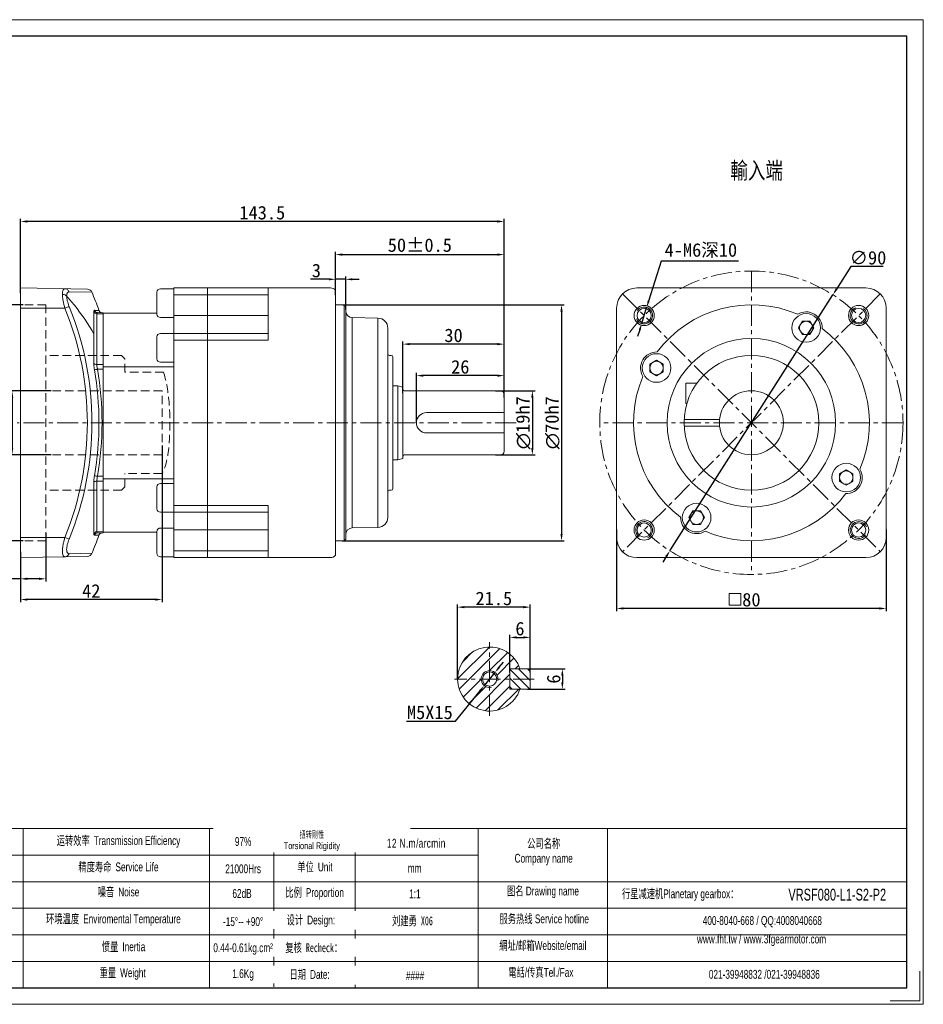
# Model space of a CAD drawing. Header units: millimetres. Extents: x -103 to 310, y -352 to -60.
# Tile 2 of 2: x 42 to 310, y -352 to -60. Entities that reach past the tile are written whole.
import ezdxf

# ---------------------------------------------------------------- set-up
doc = ezdxf.new("R2010")
doc.units = ezdxf.units.MM
doc.header["$PDSIZE"] = -5
doc.linetypes.add('CENTER', pattern=[2, 1.25, -0.25, 0.25, -0.25])
doc.linetypes.add('DASHED', pattern=[0.75, 0.5, -0.25])
doc.layers.get('0').update_dxf_attribs({"lineweight": 0})
doc.layers.get('Defpoints').update_dxf_attribs({"lineweight": 18})
for name, color, linetype, lineweight in [('1', 1, 'Continuous', 13), ('2', 2, 'DASHED', 13), ('3', 3, 'CENTER', 13), ('5', 7, 'Continuous', 13), ('CAXA4', 3, 'Continuous', 25), ('SLD-0', 7, 'Continuous', 18), ('图框_外框线', 7, 'Continuous', 18)]:
    doc.layers.add(name, color=color, linetype=linetype, lineweight=lineweight)
doc.layers.add('7标注层', color=4, linetype='Continuous')
doc.styles.add('机械', font='txt', dxfattribs={"width": 0.667})
doc.styles.add('标准', font='arial.ttf', dxfattribs={"width": 0.667})
doc.dimstyles.get("Standard").update_dxf_attribs({"dimtxt": 5, "dimasz": 3, "dimexe": 0.8, "dimexo": 0, "dimtad": 1, "dimtoh": 1, "dimdec": 3, "dimdsep": 46, "dimtxsty": 'Standard', "dimcen": 0.09, "dimclrd": 1, "dimclre": 1, "dimclrt": 3, "dimadec": 3, "dimazin": 2, "dimtfac": 1, "dimtdec": 4, "dimtmove": 0, "dimatfit": 3, "dimfxl": 1, "dimtolj": 1, "dimtzin": 0, "dimarcsym": 0})

# ---------------------------------------------------------------- blocks, each defined once
blk = doc.blocks.new('*D1')
at = {"layer": '7标注层', "color": 1, "lineweight": -2, "ltscale": 5}
for p, q in [((219.43, -211.01), (219.43, -235.2)), ((299.43, -211.01), (299.43, -235.2)), ((297.43, -234.4), (221.43, -234.4))]:
    blk.add_line(p, q, dxfattribs=at)
at = {"layer": '7标注层', "color": 1}
for points in [[(221.43, -234.07), (221.43, -234.73), (219.43, -234.4)], [(297.43, -234.73), (297.43, -234.07), (299.43, -234.4)]]:
    blk.add_solid(points, dxfattribs=at)
at = {"layer": 'Defpoints', "color": 0}
for p in [(219.43, -211.01), (299.43, -211.01), (219.43, -234.4)]:
    blk.add_point(p, dxfattribs=at)
at = {"layer": '7标注层', "color": 3, "insert": (259.43, -231.82), "char_height": 4, "attachment_point": 5}
blk.add_mtext('\\A1;80', dxfattribs=at)
blk = doc.blocks.new('*D2')
at = {"layer": '7标注层', "color": 1, "lineweight": -2, "ltscale": 5}
for p, q in [((288.95, -132.97), (284.68, -139.67)), ((298.49, -132.97), (288.95, -132.97)), ((235.26, -217.27), (283.6, -141.36)), ((234.18, -218.96), (233.11, -220.65))]:
    blk.add_line(p, q, dxfattribs=at)
at = {"layer": '7标注层', "color": 1}
for points in [[(284.4, -139.5), (284.96, -139.85), (283.6, -141.36)], [(234.46, -219.14), (233.9, -218.78), (235.26, -217.27)]]:
    blk.add_solid(points, dxfattribs=at)
at = {"layer": 'Defpoints', "color": 0}
for p in [(283.6, -141.36), (235.26, -217.27)]:
    blk.add_point(p, dxfattribs=at)
at = {"layer": '7标注层', "color": 3, "insert": (294.03, -130.39), "char_height": 4, "attachment_point": 5}
blk.add_mtext('\\A1;∅90', dxfattribs=at)
blk = doc.blocks.new('*D3')
at = {"layer": '7标注层', "color": 1, "lineweight": -2, "ltscale": 5}
for p, q in [((232.62, -131.36), (228.94, -143.2)), ((255.64, -131.36), (232.62, -131.36)), ((226.87, -149.88), (228.35, -145.11)), ((226.28, -151.79), (225.68, -153.7))]:
    blk.add_line(p, q, dxfattribs=at)
at = {"layer": '7标注层', "color": 1}
for points in [[(228.63, -143.1), (229.26, -143.3), (228.35, -145.11)], [(226.59, -151.89), (225.96, -151.7), (226.87, -149.88)]]:
    blk.add_solid(points, dxfattribs=at)
at = {"layer": 'Defpoints', "color": 0}
for p in [(228.35, -145.11), (226.87, -149.88)]:
    blk.add_point(p, dxfattribs=at)
at = {"layer": '7标注层', "color": 3, "insert": (244.44, -128.26), "char_height": 4, "attachment_point": 5}
blk.add_mtext('\\A1;4-M6深10', dxfattribs=at)
blk = doc.blocks.new('*D7')
at = {"layer": '7标注层', "color": 1, "lineweight": -2, "ltscale": 5}
for p, q in [((51.61, -169.82), (39.26, -169.82)), ((40.06, -171.82), (40.06, -186.82)), ((51.61, -188.82), (39.26, -188.82))]:
    blk.add_line(p, q, dxfattribs=at)
at = {"layer": '7标注层', "color": 1}
for points in [[(40.39, -171.82), (39.73, -171.82), (40.06, -169.82)], [(39.73, -186.82), (40.39, -186.82), (40.06, -188.82)]]:
    blk.add_solid(points, dxfattribs=at)
at = {"layer": 'Defpoints', "color": 0}
for p in [(51.61, -169.82), (40.06, -188.82), (51.61, -188.82)]:
    blk.add_point(p, dxfattribs=at)
at = {"layer": '7标注层', "color": 3, "insert": (37.42, -179.32), "char_height": 4, "attachment_point": 5, "rotation": 90}
blk.add_mtext('\\A1;{\\fISOCPEUR|b0|i0|c0|p34;∅\\fFangSong|b0|i0|c134|p49;19G7}', dxfattribs=at)
blk = doc.blocks.new('*D8')
at = {"layer": '7标注层', "color": 1, "lineweight": -2, "ltscale": 5}
for p, q in [((43.35, -144.32), (30.8, -144.32)), ((31.6, -212.32), (31.6, -146.32)), ((43.35, -214.32), (30.8, -214.32))]:
    blk.add_line(p, q, dxfattribs=at)
at = {"layer": '7标注层', "color": 1}
for points in [[(31.93, -146.32), (31.26, -146.32), (31.6, -144.32)], [(31.26, -212.32), (31.93, -212.32), (31.6, -214.32)]]:
    blk.add_solid(points, dxfattribs=at)
at = {"layer": 'Defpoints', "color": 0}
for p in [(31.6, -144.32), (43.35, -144.32), (43.35, -214.32)]:
    blk.add_point(p, dxfattribs=at)
at = {"layer": '7标注层', "color": 3, "insert": (28.97, -179.32), "char_height": 4, "attachment_point": 5, "rotation": 90}
blk.add_mtext('\\A1;{\\fISOCPEUR|b0|i0|c0|p34;∅\\fFangSong|b0|i0|c134|p49;70H7}', dxfattribs=at)
blk = doc.blocks.new('*D9')
at = {"layer": '7标注层', "color": 1, "lineweight": -2, "ltscale": 5}
for p, q in [((50.04, -212.09), (50.04, -226.41)), ((42.54, -217.63), (42.54, -226.41)), ((42.54, -225.61), (31.42, -225.61)), ((48.04, -225.61), (44.54, -225.61))]:
    blk.add_line(p, q, dxfattribs=at)
at = {"layer": '7标注层', "color": 1}
for points in [[(44.54, -225.27), (44.54, -225.94), (42.54, -225.61)], [(48.04, -225.94), (48.04, -225.27), (50.04, -225.61)]]:
    blk.add_solid(points, dxfattribs=at)
at = {"layer": 'Defpoints', "color": 0}
for p in [(50.04, -212.09), (42.54, -217.63), (42.54, -225.61)]:
    blk.add_point(p, dxfattribs=at)
at = {"layer": '7标注层', "color": 3, "insert": (35.98, -223.05), "char_height": 4, "attachment_point": 5}
blk.add_mtext('\\A1;7.5', dxfattribs=at)
blk = doc.blocks.new('*D10')
at = {"layer": '7标注层', "color": 1, "lineweight": -2, "ltscale": 5}
for p, q in [((84.54, -186.04), (84.54, -232.56)), ((42.54, -223.11), (42.54, -232.56)), ((82.54, -231.76), (44.54, -231.76))]:
    blk.add_line(p, q, dxfattribs=at)
at = {"layer": '7标注层', "color": 1}
for points in [[(44.54, -231.43), (44.54, -232.09), (42.54, -231.76)], [(82.54, -232.09), (82.54, -231.43), (84.54, -231.76)]]:
    blk.add_solid(points, dxfattribs=at)
at = {"layer": 'Defpoints', "color": 0}
for p in [(84.54, -186.04), (42.54, -223.11), (42.54, -231.76)]:
    blk.add_point(p, dxfattribs=at)
at = {"layer": '7标注层', "color": 3, "insert": (63.54, -229.2), "char_height": 4, "attachment_point": 5}
blk.add_mtext('\\A1;42', dxfattribs=at)
blk = doc.blocks.new('*D11')
at = {"layer": '7标注层', "color": 1, "lineweight": -2, "ltscale": 5}
for p, q in [((160.04, -179.32), (160.04, -164.53)), ((184.04, -165.33), (162.04, -165.33)), ((186.04, -171.82), (186.04, -164.53))]:
    blk.add_line(p, q, dxfattribs=at)
at = {"layer": '7标注层', "color": 1}
for points in [[(162.04, -165), (162.04, -165.67), (160.04, -165.33)], [(184.04, -165.67), (184.04, -165), (186.04, -165.33)]]:
    blk.add_solid(points, dxfattribs=at)
at = {"layer": 'Defpoints', "color": 0}
for p in [(160.04, -165.33), (186.04, -171.82), (160.04, -179.32)]:
    blk.add_point(p, dxfattribs=at)
at = {"layer": '7标注层', "color": 3, "insert": (173.04, -162.75), "char_height": 4, "attachment_point": 5}
blk.add_mtext('\\A1;26', dxfattribs=at)
blk = doc.blocks.new('*D12')
at = {"layer": '7标注层', "color": 1, "lineweight": -2, "ltscale": 5}
for p, q in [((156.04, -170.56), (156.04, -155.19)), ((184.04, -155.99), (158.04, -155.99)), ((186.04, -166.81), (186.04, -155.19))]:
    blk.add_line(p, q, dxfattribs=at)
at = {"layer": '7标注层', "color": 1}
for points in [[(158.04, -155.65), (158.04, -156.32), (156.04, -155.99)], [(184.04, -156.32), (184.04, -155.65), (186.04, -155.99)]]:
    blk.add_solid(points, dxfattribs=at)
at = {"layer": 'Defpoints', "color": 0}
for p in [(156.04, -155.99), (186.04, -166.81), (156.04, -170.56)]:
    blk.add_point(p, dxfattribs=at)
at = {"layer": '7标注层', "color": 3, "insert": (171.04, -153.41), "char_height": 4, "attachment_point": 5}
blk.add_mtext('\\A1;30', dxfattribs=at)
blk = doc.blocks.new('*D13')
at = {"layer": '7标注层', "color": 1, "lineweight": -2, "ltscale": 5}
for p, q in [((134.04, -136.76), (128.62, -136.76)), ((136.04, -141.43), (136.04, -135.96)), ((139.04, -136.76), (136.04, -136.76)), ((139.04, -145.72), (139.04, -135.96)), ((141.04, -136.76), (143.04, -136.76))]:
    blk.add_line(p, q, dxfattribs=at)
at = {"layer": '7标注层', "color": 1}
for points in [[(134.04, -137.09), (134.04, -136.43), (136.04, -136.76)], [(141.04, -136.43), (141.04, -137.09), (139.04, -136.76)]]:
    blk.add_solid(points, dxfattribs=at)
at = {"layer": 'Defpoints', "color": 0}
for p in [(136.04, -136.76), (136.04, -141.43), (139.04, -145.72)]:
    blk.add_point(p, dxfattribs=at)
at = {"layer": '7标注层', "color": 3, "insert": (130.33, -134.18), "char_height": 4, "attachment_point": 5}
blk.add_mtext('\\A1;3', dxfattribs=at)
blk = doc.blocks.new('*D14')
at = {"layer": '7标注层', "color": 1, "lineweight": -2, "ltscale": 5}
for p, q in [((136.04, -138.33), (136.04, -128.62)), ((138.04, -129.42), (184.04, -129.42)), ((186.04, -159.44), (186.04, -128.62))]:
    blk.add_line(p, q, dxfattribs=at)
at = {"layer": '7标注层', "color": 1}
for points in [[(138.04, -129.09), (138.04, -129.76), (136.04, -129.42)], [(184.04, -129.76), (184.04, -129.09), (186.04, -129.42)]]:
    blk.add_solid(points, dxfattribs=at)
at = {"layer": 'Defpoints', "color": 0}
for p in [(186.04, -129.42), (136.04, -138.33), (186.04, -159.44)]:
    blk.add_point(p, dxfattribs=at)
at = {"layer": '7标注层', "color": 3, "insert": (161.04, -126.64), "char_height": 4, "attachment_point": 5}
blk.add_mtext('\\A1;{50%%P0.5}', dxfattribs=at)
blk = doc.blocks.new('*D15')
at = {"layer": '7标注层', "color": 1, "lineweight": -2, "ltscale": 5}
for p, q in [((42.54, -140.89), (42.54, -118.8)), ((184.04, -119.6), (44.54, -119.6)), ((186.04, -138.48), (186.04, -118.8))]:
    blk.add_line(p, q, dxfattribs=at)
at = {"layer": '7标注层', "color": 1}
for points in [[(44.54, -119.27), (44.54, -119.93), (42.54, -119.6)], [(184.04, -119.93), (184.04, -119.27), (186.04, -119.6)]]:
    blk.add_solid(points, dxfattribs=at)
at = {"layer": 'Defpoints', "color": 0}
for p in [(42.54, -119.6), (186.04, -138.48), (42.54, -140.89)]:
    blk.add_point(p, dxfattribs=at)
at = {"layer": '7标注层', "color": 3, "insert": (114.29, -117.02), "char_height": 4, "attachment_point": 5}
blk.add_mtext('\\A1;143.5', dxfattribs=at)
blk = doc.blocks.new('*D16')
at = {"layer": '7标注层', "color": 1, "lineweight": -2, "ltscale": 5}
for p, q in [((183.51, -169.82), (195.23, -169.82)), ((194.43, -171.82), (194.43, -186.82)), ((183.51, -188.82), (195.23, -188.82))]:
    blk.add_line(p, q, dxfattribs=at)
at = {"layer": '7标注层', "color": 1}
for points in [[(194.76, -171.82), (194.1, -171.82), (194.43, -169.82)], [(194.1, -186.82), (194.76, -186.82), (194.43, -188.82)]]:
    blk.add_solid(points, dxfattribs=at)
at = {"layer": 'Defpoints', "color": 0}
for p in [(183.51, -169.82), (183.51, -188.82), (194.43, -188.82)]:
    blk.add_point(p, dxfattribs=at)
at = {"layer": '7标注层', "color": 3, "insert": (191.74, -179.32), "char_height": 4, "attachment_point": 5, "rotation": 90}
blk.add_mtext('\\A1;{\\fISOCPEUR|b0|i0|c0|p34;∅\\fFangSong|b0|i0|c134|p49;19h7}', dxfattribs=at)
blk = doc.blocks.new('*D17')
at = {"layer": '7标注层', "color": 1, "lineweight": -2, "ltscale": 5}
for p, q in [((138.22, -144.32), (203.89, -144.32)), ((203.09, -146.32), (203.09, -212.32)), ((138.01, -214.32), (203.89, -214.32))]:
    blk.add_line(p, q, dxfattribs=at)
at = {"layer": '7标注层', "color": 1}
for points in [[(203.42, -146.32), (202.76, -146.32), (203.09, -144.32)], [(202.76, -212.32), (203.42, -212.32), (203.09, -214.32)]]:
    blk.add_solid(points, dxfattribs=at)
at = {"layer": 'Defpoints', "color": 0}
for p in [(138.22, -144.32), (138.01, -214.32), (203.09, -214.32)]:
    blk.add_point(p, dxfattribs=at)
at = {"layer": '7标注层', "color": 3, "insert": (200.4, -179.32), "char_height": 4, "attachment_point": 5, "rotation": 90}
blk.add_mtext('\\A1;{\\fISOCPEUR|b0|i0|c0|p34;∅\\fFangSong|b0|i0|c134|p49;70h7}', dxfattribs=at)
blk = doc.blocks.new('*D18')
at = {"layer": '7标注层', "color": 1, "lineweight": -2, "ltscale": 5}
for p, q in [((187.75, -253.35), (187.75, -242.19)), ((193.75, -253.4), (193.75, -242.19)), ((189.75, -242.99), (191.75, -242.99))]:
    blk.add_line(p, q, dxfattribs=at)
at = {"layer": '7标注层', "color": 1}
for points in [[(189.75, -242.65), (189.75, -243.32), (187.75, -242.99)], [(191.75, -243.32), (191.75, -242.65), (193.75, -242.99)]]:
    blk.add_solid(points, dxfattribs=at)
at = {"layer": 'Defpoints', "color": 0}
for p in [(193.75, -242.99), (187.75, -253.35), (193.75, -253.4)]:
    blk.add_point(p, dxfattribs=at)
at = {"layer": '7标注层', "color": 3, "insert": (190.75, -240.41), "char_height": 4, "attachment_point": 5}
blk.add_mtext('\\A1;{6}', dxfattribs=at)
blk = doc.blocks.new('*D19')
at = {"layer": '7标注层', "color": 1, "lineweight": -2, "ltscale": 5}
for p, q in [((172.25, -255.34), (172.25, -233.21)), ((193.75, -245.8), (193.75, -233.21)), ((191.75, -234.01), (174.25, -234.01))]:
    blk.add_line(p, q, dxfattribs=at)
at = {"layer": '7标注层', "color": 1}
for points in [[(174.25, -233.68), (174.25, -234.35), (172.25, -234.01)], [(191.75, -234.35), (191.75, -233.68), (193.75, -234.01)]]:
    blk.add_solid(points, dxfattribs=at)
at = {"layer": 'Defpoints', "color": 0}
for p in [(172.25, -234.01), (193.75, -245.8), (172.25, -255.34)]:
    blk.add_point(p, dxfattribs=at)
at = {"layer": '7标注层', "color": 3, "insert": (183, -231.45), "char_height": 4, "attachment_point": 5}
blk.add_mtext('\\A1;21.5', dxfattribs=at)
blk = doc.blocks.new('*D20')
at = {"layer": '7标注层', "color": 1, "lineweight": -2, "ltscale": 5}
for p, q in [((193.21, -252.34), (204.14, -252.34)), ((203.34, -254.34), (203.34, -256.34)), ((192.97, -258.34), (204.14, -258.34))]:
    blk.add_line(p, q, dxfattribs=at)
at = {"layer": '7标注层', "color": 1}
for points in [[(203.67, -254.34), (203, -254.34), (203.34, -252.34)], [(203, -256.34), (203.67, -256.34), (203.34, -258.34)]]:
    blk.add_solid(points, dxfattribs=at)
at = {"layer": 'Defpoints', "color": 0}
for p in [(193.21, -252.34), (192.97, -258.34), (203.34, -258.34)]:
    blk.add_point(p, dxfattribs=at)
at = {"layer": '7标注层', "color": 3, "insert": (200.76, -255.34), "char_height": 4, "attachment_point": 5, "rotation": 90}
blk.add_mtext('\\A1;6', dxfattribs=at)
blk = doc.blocks.new('*D21')
at = {"layer": '7标注层', "color": 1, "lineweight": -2, "ltscale": 5}
for p, q in [((184.59, -251.85), (185.85, -250.3)), ((183.32, -253.4), (180.17, -257.28)), ((171.59, -267.83), (178.9, -258.83)), ((157.06, -267.83), (171.59, -267.83))]:
    blk.add_line(p, q, dxfattribs=at)
at = {"layer": '7标注层', "color": 1}
for points in [[(184.33, -251.64), (184.84, -252.06), (183.32, -253.4)], [(179.16, -259.04), (178.65, -258.62), (180.17, -257.28)]]:
    blk.add_solid(points, dxfattribs=at)
at = {"layer": 'Defpoints', "color": 0}
for p in [(183.32, -253.4), (180.17, -257.28)]:
    blk.add_point(p, dxfattribs=at)
at = {"layer": '7标注层', "color": 3, "insert": (164.01, -265.26), "char_height": 4, "attachment_point": 5}
blk.add_mtext('\\A1;{M5X15}', dxfattribs=at)

msp = doc.modelspace()

# ---------------------------------------------------------------- hatches: boundary and pattern name
at = {"layer": '5', "ltscale": 5}
h = msp.add_hatch(dxfattribs=at)
h.set_pattern_fill('ANSI31', color=256, scale=20, style=0)
h.set_pattern_definition([(45, (-22925.9247, -35628.8303), (-1.76776695, 1.76776695), [])])
h.paths.add_polyline_path([(172.245, -255.3431, -0.41421356), (181.745, -245.8431), (181.745, -252.8431, 0.41421356), (179.245, -255.3431)])
h.paths.add_polyline_path([(172.245, -255.3431), (179.245, -255.3431, 0.41421356), (181.745, -257.8431), (181.745, -264.8431, -0.41421356)])
h.paths.add_polyline_path([(181.745, -264.8431), (181.745, -257.8431), (181.745, -257.4431, 0.41421356), (183.845, -255.3431), (184.245, -255.3431), (187.745, -255.3431), (187.745, -258.3431), (190.7589, -258.3431, -0.32295034)])
h.paths.add_polyline_path([(181.745, -245.8431, -0.32295034), (190.7589, -252.3431), (187.745, -252.3431), (187.745, -255.3431), (184.245, -255.3431, 0.41421356), (181.745, -252.8431)])
h = msp.add_hatch(dxfattribs=at)
h.set_pattern_fill('ANSI31', color=256, scale=15, angle=90, style=0)
h.set_pattern_definition([(135, (-22925.9247, -35628.8303), (-1.325825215, -1.325825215), [])])
h.paths.add_polyline_path([(187.745, -255.3431), (187.745, -252.3431), (190.7589, -252.3431), (193.745, -252.3431), (193.745, -255.3431)])
h.paths.add_polyline_path([(187.745, -258.3431), (193.745, -258.3431), (193.745, -255.3431), (187.745, -255.3431)])

# ---------------------------------------------------------------- linework, layer by layer
at = {"ltscale": 5}
for p, q in [((42.5362, -219.3093), (42.5362, -139.3268)), ((62.374, -139.6731), (42.5362, -139.3268)), ((84.0362, -139.5954), (88.0362, -139.5954)), ((98.0362, -139.3163), (88.0362, -139.3163)), ((88.0362, -139.3163), (88.0362, -219.3163)), ((134.5362, -139.3163), (98.0362, -139.3163)), ((98.0362, -139.3163), (98.0362, -219.3163)), ((116.0362, -139.3163), (116.0362, -154.8163)), ((136.0362, -139.9935), (136.0362, -218.6392)), ((293.4298, -139.3163), (225.4298, -139.3163)), ((56.9699, -140.4737), (63.7309, -140.5918)), ((83.0362, -140.5954), (83.0362, -147.0954)), ((88.0362, -141.3163), (98.0362, -141.3163)), ((98.0362, -141.3163), (116.0362, -141.3163)), ((55.7144, -145.3181), (42.5362, -145.3181)), ((138.5362, -144.3163), (136.0362, -144.3163)), ((139.0362, -144.8163), (138.5362, -144.3163)), ((138.5362, -144.3163), (138.5362, -214.3163)), ((139.0362, -144.8163), (139.0362, -213.8163)), ((219.4298, -145.3163), (219.4298, -213.3163)), ((299.4298, -145.3163), (299.4298, -213.3163)), ((64.3144, -146.4134), (64.3144, -161.7366)), ((65.2071, -146.9655), (65.2071, -162.0312)), ((65.2071, -146.9655), (67.0362, -147.0301)), ((65.379, -146.6177), (67.0362, -146.6756)), ((67.0362, -146.6756), (67.0362, -211.9571)), ((67.0362, -211.8163), (67.0362, -146.8163)), ((67.0362, -146.8163), (67.0362, -211.8163)), ((83.0362, -146.8163), (67.0362, -146.8163)), ((84.0362, -148.0954), (88.0362, -148.0954)), ((88.0362, -147.5163), (98.0362, -147.5163)), ((98.0362, -147.5163), (116.0362, -147.5163)), ((148.5885, -148.2649), (141.0013, -148.1325)), ((141.0013, -148.1325), (141.0013, -210.5002)), ((148.5885, -148.2649), (148.5885, -210.3678)), ((151.5362, -151.2644), (151.5362, -207.3682)), ((273.3898, -151.1705), (274.5445, -153.1705)), ((276.8151, -153.1705), (277.9698, -151.1705)), ((83.0362, -153.8097), (83.0362, -160.3097)), ((84.0362, -152.8097), (88.0362, -152.8097)), ((88.0362, -152.8163), (98.0362, -152.8163)), ((98.0362, -152.8163), (116.0362, -152.8163)), ((274.5445, -153.1705), (276.8151, -153.1705)), ((88.0362, -154.8163), (98.0362, -154.8163)), ((98.0362, -154.8163), (116.0362, -154.8163)), ((152.5362, -159.3163), (152.0362, -159.3163)), ((153.0362, -159.8163), (153.0362, -198.8163)), ((65.2071, -162.0312), (67.0362, -162.046)), ((65.379, -163.4457), (67.0362, -163.4602)), ((88.0362, -162.7031), (67.0362, -162.7031)), ((84.0362, -161.3097), (88.0362, -161.3097)), ((233.2839, -161.931), (231.2839, -160.7763)), ((233.2839, -164.2016), (233.2839, -161.931)), ((231.2839, -165.3563), (233.2839, -164.2016)), ((154.5362, -168.3163), (153.0362, -168.3163)), ((154.5362, -168.3163), (154.5362, -190.3163)), ((156.0362, -168.7183), (154.5362, -168.3163)), ((156.0362, -168.7183), (156.0362, -189.9144)), ((239.9298, -167.5663), (239.9298, -173.5663)), ((243.2453, -167.5663), (239.9298, -167.5663)), ((185.0362, -169.8163), (156.4362, -169.8163)), ((186.0362, -170.8163), (186.0362, -187.8163)), ((240.2741, -173.5663), (239.9298, -173.5663)), ((186.0362, -176.3163), (163.0362, -176.3163)), ((249.9825, -178.3163), (239.4548, -178.3163)), ((249.9825, -180.3163), (239.4548, -180.3163)), ((186.0362, -182.3163), (163.0362, -182.3163)), ((185.0362, -188.8163), (156.4362, -188.8163)), ((154.5362, -190.3163), (153.0362, -190.3163)), ((156.0362, -189.9144), (154.5362, -190.3163)), ((65.379, -195.1904), (67.0362, -195.1759)), ((287.5756, -193.2763), (285.5756, -194.431)), ((285.5756, -194.431), (285.5756, -196.7016)), ((64.3143, -196.8988), (64.3143, -212.2196)), ((65.2071, -196.6049), (67.0362, -196.5902)), ((65.2071, -196.6049), (65.2071, -211.6668)), ((88.0362, -195.9296), (67.0362, -195.9296)), ((83.0362, -204.8229), (83.0362, -198.3229)), ((84.0362, -197.3229), (88.0362, -197.3229)), ((285.5756, -196.7016), (287.5756, -197.8563)), ((152.5362, -199.3163), (152.0362, -199.3163)), ((88.0362, -203.8163), (98.0362, -203.8163)), ((98.0362, -203.8163), (116.0362, -203.8163)), ((116.0362, -219.3163), (116.0362, -203.8163)), ((84.0362, -205.8229), (88.0362, -205.8229)), ((88.0362, -205.8163), (98.0362, -205.8163)), ((98.0362, -205.8163), (116.0362, -205.8163)), ((242.0445, -205.4622), (240.8898, -207.4622)), ((244.3151, -205.4622), (242.0445, -205.4622)), ((245.4698, -207.4622), (244.3151, -205.4622)), ((65.2071, -211.6668), (67.0362, -211.6023)), ((65.3792, -212.0149), (67.0362, -211.9571)), ((65.5782, -212.6425), (65.8222, -212.6335)), ((83.0362, -211.8163), (67.0362, -211.8163)), ((83.0362, -218.0373), (83.0362, -211.5373)), ((84.0362, -210.5373), (88.0362, -210.5373)), ((88.0362, -211.1163), (98.0362, -211.1163)), ((98.0362, -211.1163), (116.0362, -211.1163)), ((148.5885, -210.3678), (141.0013, -210.5002)), ((42.5362, -213.3181), (55.7144, -213.3181)), ((138.5362, -214.3163), (136.0362, -214.3163)), ((139.0362, -213.8163), (138.5362, -214.3163)), ((62.374, -218.9631), (42.5362, -219.3093)), ((63.6939, -218.0448), (56.9696, -218.1663)), ((63.728, -218.0444), (63.6939, -218.0448)), ((84.0362, -219.0373), (88.0362, -219.0373)), ((88.0362, -217.3163), (98.0362, -217.3163)), ((98.0362, -217.3163), (116.0362, -217.3163)), ((98.0362, -219.3163), (88.0362, -219.3163)), ((134.5362, -219.3163), (98.0362, -219.3163)), ((293.4298, -219.3163), (225.4298, -219.3163)), ((193.745, -252.3431), (187.745, -252.3431)), ((187.745, -258.3431), (187.745, -252.3431)), ((193.745, -258.3431), (193.745, -252.3431)), ((193.745, -258.3431), (187.745, -258.3431))]:
    msp.add_line(p, q, dxfattribs=at)
at = {"ltscale": 5, "extrusion": (0, 0, -1)}
for p, q in [((273.3898, -151.1705), (274.5445, -149.1705)), ((274.5445, -149.1705), (276.8151, -149.1705)), ((276.8151, -149.1705), (277.9698, -151.1705)), ((229.2839, -161.931), (231.2839, -160.7763)), ((229.2839, -164.2016), (229.2839, -161.931)), ((231.2839, -165.3563), (229.2839, -164.2016)), ((287.5756, -193.2763), (289.5756, -194.431)), ((289.5756, -194.431), (289.5756, -196.7016)), ((289.5756, -196.7016), (287.5756, -197.8563)), ((242.0445, -209.4622), (240.8898, -207.4622)), ((244.3151, -209.4622), (242.0445, -209.4622)), ((245.4698, -207.4622), (244.3151, -209.4622))]:
    msp.add_line(p, q, dxfattribs=at)
at = {"ltscale": 5}
for points in [[(66.7288, -146.6649), (66.3852, -146.5911), (66.0885, -146.4031), (65.8752, -146.1244), (65.8209, -145.9988)], [(65.8221, -212.6338), (65.8765, -212.5082), (66.0897, -212.2295), (66.3864, -212.0416), (66.73, -211.9678)]]:
    msp.add_lwpolyline(points, dxfattribs=at)
msp.add_lwpolyline([(256.2864, -233.4385), (256.2864, -229.9385), (252.7864, -229.9385), (252.7864, -233.4385)], close=True, dxfattribs=at)
for centre, radius in [((227.6099, -147.4965), 3), ((227.6099, -147.4965), 2.1), ((291.2496, -147.4965), 3), ((291.2496, -147.4965), 2.1), ((275.6798, -151.1705), 4.25), ((275.6798, -151.1705), 2), ((259.4298, -179.3163), 25), ((231.2839, -163.0663), 4.25), ((259.4298, -179.3163), 20), ((231.2839, -163.0663), 2), ((259.4298, -179.3163), 9.5), ((287.5756, -195.5663), 4.25), ((287.5756, -195.5663), 2), ((243.1798, -207.4622), 4.25), ((243.1798, -207.4622), 2), ((227.6099, -211.1361), 3), ((227.6099, -211.1361), 2.1), ((291.2496, -211.1361), 3), ((291.2496, -211.1361), 2.1), ((181.745, -255.3431), 2.1)]:
    msp.add_circle(centre, radius, dxfattribs=at)
for centre, radius, start, end in [((62.3478, -141.1728), 1.5, 22.789701, 88.994747), ((84.0362, -140.5954), 1, 90, 180), ((134.5362, -141.3163), 2, 41.409622, 90), ((225.4298, -145.3163), 6, 90, 180), ((293.4298, -145.3163), 6, 0, 90), ((-28.511, -179.3544), 100.0555, 19.520119, 22.845757), ((-27.7472, -179.3181), 90.1212, 337.835338, 22.164662), ((-27.7557, -179.3163), 91.4863, 337.834993, 22.165149), ((259.4298, -179.3163), 35, 66.865419, 143.134581), ((84.0362, -147.0954), 1, 180, 270), ((141.0362, -146.1328), 2, 180, 269), ((148.5362, -151.2644), 3, 0, 89), ((275.6798, -151.1705), 4.75, 358.260545, 121.739455), ((259.4298, -179.3163), 35, 336.865419, 53.134581), ((84.0362, -153.8097), 1, 90, 180), ((84.0362, -160.3097), 1, 180, 270), ((152.0362, -158.8163), 0.5, 180, 270), ((152.5362, -159.8163), 0.5, 0, 90), ((231.2839, -163.0663), 4.75, 88.260545, 211.739455), ((-27.2736, -179.3181), 94.0024, 350.278983, 9.721017), ((-27.238, -179.3179), 93.0589, 350.27783, 9.722098), ((259.4298, -179.3163), 35, 156.865419, 233.134581), ((156.4362, -169.4163), 0.4, 180, 270), ((185.0362, -170.8163), 1, 0, 90), ((163.0362, -179.3163), 3, 90, 270), ((156.4362, -189.2163), 0.4, 90, 180), ((185.0362, -187.8163), 1, 270, 0), ((287.5756, -195.5663), 4.75, 268.260545, 31.739455), ((84.0362, -198.3229), 1, 90, 180), ((152.0362, -199.8163), 0.5, 90, 180), ((152.5362, -198.8163), 0.5, 270, 0), ((259.4298, -179.3163), 35, 246.865419, 323.134581), ((84.0362, -204.8229), 1, 180, 270), ((148.5362, -207.3682), 3, 271, 0), ((243.1798, -207.4622), 4.75, 178.260545, 301.739455), ((-28.511, -179.2818), 100.0555, 337.154243, 340.481935), ((84.0362, -211.5373), 1, 90, 180), ((141.0362, -212.4999), 2, 91, 180), ((225.4298, -213.3163), 6, 180, 270), ((293.4298, -213.3163), 6, 270, 0), ((62.3478, -217.4633), 1.5, 271.005253, 337.210299), ((84.0362, -218.0373), 1, 180, 270), ((134.5362, -217.3163), 2, 270, 318.590378), ((181.745, -255.3431), 9.5, 18.40848, 341.59152)]:
    msp.add_arc(centre, radius, start, end, dxfattribs=at)
for points, knots in [([(55.7145, -139.5568), (55.661, -139.5559), (55.5519, -139.5713), (55.4021, -139.6551), (55.2756, -139.795), (55.1251, -140.0747), (55.0121, -140.5662), (54.9903, -140.9926), (54.9902, -141.2353)], [0, 0, 0, 0, 0.08027068, 0.16161028, 0.25260001, 0.35972052, 0.63548255, 1, 1, 1, 1]), ([(56.9697, -140.4738), (56.9187, -140.3423), (56.7816, -140.0944), (56.4833, -139.7987), (56.1178, -139.6066), (55.848, -139.5592), (55.7145, -139.5568)], [0, 0, 0, 0, 0.25740269, 0.5093659, 0.75623673, 1, 1, 1, 1]), ([(54.9902, -141.2353), (54.9902, -141.5322), (55.0309, -142.1687), (55.2331, -143.5407), (55.4983, -144.6005), (55.7145, -145.3181)], [0, 0, 0, 0, 0.21417844, 0.45925454, 1, 1, 1, 1]), ([(56.2345, -141.7319), (56.1658, -141.6545), (55.8161, -141.3582), (55.3406, -141.2397), (54.9902, -141.2354)], [0, 0, 0, 0, 0.22813129, 1, 1, 1, 1]), ([(56.9699, -144.8006), (56.8613, -144.531), (56.6611, -143.9952), (56.428, -143.1966), (56.2779, -142.444), (56.2332, -141.9583), (56.2345, -141.7319)], [0, 0, 0, 0, 0.27489838, 0.54058146, 0.78594736, 1, 1, 1, 1]), ([(56.2345, -141.7319), (56.2334, -141.5474), (56.2523, -141.2846), (56.3401, -140.9682), (56.4454, -140.7381), (56.6444, -140.5195), (56.8664, -140.4744), (56.9699, -140.4737)], [0, 0, 0, 0, 0.34118493, 0.4818621, 0.60452262, 0.80864074, 1, 1, 1, 1]), ([(56.2345, -141.7319), (57.0174, -142.6139), (59.9931, -146.1348), (62.618, -149.9562), (64.3143, -152.9377)], [0, 0, 0, 0, 0.25584128, 1, 1, 1, 1]), ([(56.9698, -144.8002), (56.9013, -144.8294), (56.4837, -145.004), (56.0647, -145.1754), (55.7145, -145.3181)], [0, 0, 0, 0, 0.16444493, 1, 1, 1, 1]), ([(64.3144, -146.4134), (64.3144, -146.3458), (64.3189, -146.2278), (64.3471, -146.0799), (64.3968, -145.9764), (64.4586, -145.9514), (64.4846, -145.9522)], [0, 0, 0, 0, 0.38170725, 0.66235906, 0.85349092, 1, 1, 1, 1]), ([(65.379, -146.6177), (65.1854, -146.611), (64.7916, -146.4743), (64.5487, -146.1366), (64.4845, -145.9521)], [0, 0, 0, 0, 0.49805216, 1, 1, 1, 1]), ([(65.821, -145.9992), (65.8211, -145.9996), (65.8181, -145.9985), (65.8154, -145.9994), (65.8082, -145.9986), (65.7946, -145.9985), (65.7703, -145.9973), (65.7338, -145.9961), (65.6866, -145.9943), (65.6291, -145.9921), (65.561, -145.9895), (65.4494, -145.9853), (65.2841, -145.9792), (65.0547, -145.9724), (64.7835, -145.9649), (64.5889, -145.9572), (64.4846, -145.9522)], [0, 0, 0, 0, 0.00097754, 0.00391397, 0.00880961, 0.01566472, 0.03525413, 0.06268113, 0.09794281, 0.14103626, 0.19195854, 0.25069818, 0.39148188, 0.56307838, 0.76561174, 1, 1, 1, 1]), ([(65.2071, -146.9655), (65.0198, -146.9598), (64.6516, -146.8578), (64.3874, -146.5736), (64.3143, -146.4133)], [0, 0, 0, 0, 0.51543611, 1, 1, 1, 1]), ([(65.2071, -146.9655), (65.2069, -146.9142), (65.2112, -146.8242), (65.2395, -146.7088), (65.2968, -146.6305), (65.3535, -146.6168), (65.3791, -146.6177)], [0, 0, 0, 0, 0.35839528, 0.6251751, 0.82146883, 1, 1, 1, 1]), ([(64.3143, -161.7361), (64.3545, -161.7833), (64.4674, -161.8682), (64.7637, -161.9929), (65.0252, -162.0282), (65.2071, -162.0312)], [0, 0, 0, 0, 0.19351966, 0.43166424, 1, 1, 1, 1]), ([(64.4846, -163.6031), (64.4572, -163.4431), (64.3633, -162.8251), (64.3144, -162.1994), (64.3144, -161.7366)], [0, 0, 0, 0, 0.25965126, 1, 1, 1, 1]), ([(65.3791, -163.4457), (65.2828, -163.4622), (64.9845, -163.5139), (64.6861, -163.5649), (64.4845, -163.6029)], [0, 0, 0, 0, 0.32247794, 1, 1, 1, 1]), ([(65.3791, -163.4457), (65.3512, -163.3254), (65.2559, -162.8596), (65.2061, -162.3832), (65.2071, -162.0312)], [0, 0, 0, 0, 0.25968948, 1, 1, 1, 1]), ([(64.3143, -196.8988), (64.3143, -196.751), (64.3308, -196.126), (64.4041, -195.5032), (64.4845, -195.0328)], [0, 0, 0, 0, 0.23654049, 1, 1, 1, 1]), ([(65.379, -195.1904), (65.2828, -195.1739), (64.9845, -195.1223), (64.6861, -195.0712), (64.4845, -195.0332)], [0, 0, 0, 0, 0.32244669, 1, 1, 1, 1]), ([(65.2071, -196.6049), (65.2068, -196.4924), (65.2224, -196.0168), (65.297, -195.5441), (65.3791, -195.1904)], [0, 0, 0, 0, 0.23659755, 1, 1, 1, 1]), ([(65.2071, -196.6049), (65.0252, -196.6079), (64.7638, -196.6432), (64.4674, -196.7679), (64.3545, -196.8529), (64.3143, -196.9)], [0, 0, 0, 0, 0.56825722, 0.80644949, 1, 1, 1, 1]), ([(64.3143, -212.219), (64.3874, -212.0587), (64.6516, -211.7746), (65.0198, -211.6726), (65.2071, -211.6668)], [0, 0, 0, 0, 0.48447506, 1, 1, 1, 1]), ([(64.4846, -212.6808), (64.4587, -212.6816), (64.3968, -212.6567), (64.347, -212.5532), (64.3188, -212.4052), (64.3143, -212.2872), (64.3143, -212.2196)], [0, 0, 0, 0, 0.14654598, 0.33763728, 0.61830707, 1, 1, 1, 1]), ([(64.4846, -212.6808), (64.6032, -212.6751), (64.9677, -212.6615), (65.3323, -212.6516), (65.5782, -212.6425)], [0, 0, 0, 0, 0.32549455, 1, 1, 1, 1]), ([(65.3792, -212.0149), (65.1855, -212.0217), (64.7917, -212.1584), (64.5489, -212.4961), (64.4847, -212.6806)], [0, 0, 0, 0, 0.49809334, 1, 1, 1, 1]), ([(65.3792, -212.0149), (65.3536, -212.0158), (65.2969, -212.0022), (65.2395, -211.9238), (65.2112, -211.8083), (65.2069, -211.7183), (65.2071, -211.6668)], [0, 0, 0, 0, 0.17853082, 0.37482754, 0.64160749, 1, 1, 1, 1]), ([(55.7145, -213.3181), (55.6044, -213.6835), (55.4063, -214.4071), (55.1774, -215.4729), (55.0308, -216.4675), (54.9748, -217.3468), (55.0122, -218.07), (55.1252, -218.5615), (55.2756, -218.8412), (55.4021, -218.9811), (55.5519, -219.0648), (55.661, -219.0802), (55.7145, -219.0793)], [0, 0, 0, 0, 0.18599644, 0.36537779, 0.53088593, 0.67554297, 0.7938202, 0.88328691, 0.91804297, 0.94756256, 0.9739537, 1, 1, 1, 1]), ([(56.9697, -213.8359), (56.9012, -213.8067), (56.4836, -213.6321), (56.0647, -213.4608), (55.7145, -213.3181)], [0, 0, 0, 0, 0.16446095, 1, 1, 1, 1]), ([(56.9696, -218.1663), (56.866, -218.1647), (56.7039, -218.1319), (56.5305, -217.9994), (56.4228, -217.8553), (56.3385, -217.6708), (56.2523, -217.3528), (56.2187, -216.8619), (56.2765, -216.1918), (56.4833, -215.1523), (56.756, -214.3624), (56.9697, -213.8318)], [0, 0, 0, 0, 0.06474481, 0.09786705, 0.13436229, 0.17597612, 0.22376242, 0.33935765, 0.48076104, 0.6428287, 1, 1, 1, 1]), ([(56.9698, -218.1623), (56.9187, -218.2937), (56.7816, -218.5417), (56.4833, -218.8374), (56.1178, -219.0295), (55.848, -219.077), (55.7145, -219.0793)], [0, 0, 0, 0, 0.25740347, 0.50936694, 0.75623755, 1, 1, 1, 1])]:
    msp.add_open_spline(points, degree=3, knots=knots, dxfattribs=at)
at = {"layer": '1', "ltscale": 5}
for centre, start, end in [((227.6099, -147.4965), 202.643932, 144.701123), ((291.2496, -147.4965), 112.643932, 54.701123), ((227.6099, -211.1361), 292.643932, 234.701123), ((291.2496, -211.1361), 22.643932, 324.701123), ((181.745, -255.3431), 348.007255, 283.589192)]:
    msp.add_arc(centre, 2.5, start, end, dxfattribs=at)
at = {"layer": '2', "ltscale": 5}
for p, q in [((50.0362, -144.3163), (42.5362, -144.3163)), ((50.0362, -214.3163), (50.0362, -144.3163)), ((72.5362, -159.3163), (50.0362, -159.3163)), ((73.5362, -160.3163), (72.5362, -159.3163)), ((73.5362, -164.3163), (73.5362, -160.3163)), ((85.0194, -164.3163), (73.5362, -164.3163)), ((84.5362, -169.8163), (50.0362, -169.8163)), ((84.5362, -188.8163), (84.5362, -169.8163)), ((84.5362, -188.8163), (50.0362, -188.8163)), ((73.5362, -198.3163), (73.5362, -194.3163)), ((84.5521, -194.3163), (73.5362, -194.3163)), ((73.5362, -198.3163), (72.5362, -199.3163)), ((72.5362, -199.3163), (50.0362, -199.3163)), ((50.0362, -214.3163), (42.5362, -214.3163))]:
    msp.add_line(p, q, dxfattribs=at)
at = {"layer": '2', "ltscale": 5, "start_tangent": (0.28061991, -0.95981898), "end_tangent": (-0.4692941, -0.88304193)}
msp.add_spline([(85.0194, -164.3163), (86.7132, -174.4035), (86.7132, -184.2743), (84.5521, -194.3163)], degree=3, dxfattribs=at)
at = {"layer": '3', "ltscale": 5}
for p, q in [((259.4298, -134.3163), (259.4298, -224.3163)), ((297.6724, -141.0737), (221.1871, -217.559)), ((221.1871, -141.0737), (297.6724, -217.559)), ((189.6668, -179.3163), (41.5202, -179.3163)), ((304.4298, -179.3163), (214.4298, -179.3163)), ((181.745, -266.2378), (181.745, -244.4485)), ((194.996, -255.3431), (171.3088, -255.3431))]:
    msp.add_line(p, q, dxfattribs=at)
msp.add_circle((259.4298, -179.3163), 45, dxfattribs=at)
at = {"layer": 'SLD-0'}
for p, q in [((43.3404, -299.7074), (43.3404, -346.9086)), ((98.6042, -299.7074), (98.6042, -346.914))]:
    msp.add_line(p, q, dxfattribs=at)
at = {"layer": '图框_外框线'}
for p, q in [((-66.1241, -299.7074), (305.5275, -299.7074)), ((117.7055, -299.7074), (117.7055, -346.6521)), ((141.8209, -299.7074), (141.8209, -346.914)), ((178.3678, -299.7074), (178.3678, -346.914)), ((216.7418, -299.7074), (216.7418, -346.914)), ((-30.5081, -307.5838), (178.3678, -307.5838)), ((-66.1241, -315.4602), (305.5275, -315.4602)), ((-30.5081, -323.3367), (305.5275, -323.3367)), ((-30.5081, -331.2131), (305.5275, -331.2131)), ((-30.5081, -339.0896), (305.5275, -339.0896))]:
    msp.add_line(p, q, dxfattribs=at)
at = {"layer": '图框_外框线', "color": 3}
msp.add_lwpolyline([(-102.6114, -351.8313), (310.4449, -351.8313), (310.4449, -59.7415), (-102.6114, -59.7415)], close=True, dxfattribs=at)
at = {"layer": '图框_外框线', "color": 3, "lineweight": 25}
msp.add_lwpolyline([(-78.0247, -346.914), (305.5275, -346.914), (305.5275, -64.6589), (-78.0247, -64.6589)], close=True, dxfattribs=at)
at = {"layer": '图框_外框线', "color": 3}
msp.add_lwpolyline([(309.4614, -341.9966), (309.4614, -350.8478), (300.6102, -350.8478)], dxfattribs=at)

# ---------------------------------------------------------------- texts
at = {"layer": 'CAXA4', "color": 3, "insert": (260.9912, -104.7577), "char_height": 5, "width": 33.155556, "attachment_point": 5, "style": '机械'}
msp.add_mtext('{\\W0.8;輸入端}', dxfattribs=at)
at = {"layer": 'SLD-0', "color": 1, "attachment_point": 2, "style": '标准'}
for s, insert, char_height, width in [('{\\fSimSun|b0|i0|c134|p2;运转效率 }Transmission Efficiency', (71.6197, -301.9538), 2.62548, 44.616234), ('97%', (108.5998, -302.222), 2.62548, 33.576435), ('{\\fSimSun|b0|i0|c134|p2;公司名称}\\PCompany name', (197.7982, -302.8168), 2.62548, 33.576435), ('{\\fSimSun|b0|i0|c134|p2;精度寿命 }Service Life', (71.6197, -309.7567), 2.62548, 44.616234), ('{\\fSimSun|b0|i0|c134|p2;单位 }Unit', (129.9059, -309.767), 2.62548, 33.576435), ('21000Hrs', (108.5998, -310.314), 2.62548, 33.576435), ('mm', (159.5074, -310.1388), 2.62548, 33.576435), ('{\\fSimSun|b0|i0|c134|p2;噪音 }Noise', (71.6197, -317.1834), 2.62548, 44.616234), ('62dB', (108.2764, -317.6426), 2.62548, 33.576435), ('{\\fSimSun|b0|i0|c134|p2;比例 }Proportion', (129.8097, -317.3633), 2.62548, 33.576435), ('1:1', (159.5721, -317.7534), 2.62548, 33.576435), ('{\\fSimSun|b0|i0|c134|p2;图名} Drawing name', (197.5828, -316.9121), 2.62548, 33.576435), ('  {\\fSimSun|b0|i0|c134|p2;行星减速机}Planetary gearbox{\\fSimSun|b0|i0|c134|p2;：}', (237.625, -317.7274), 2.62548, 48.477232), ('\\pxt3.750686;{\\C256;VRSF080-L1-S2-P2}', (284.9092, -317.5461), 3.5, 33.576435), ('{\\fSimSun|b0|i0|c134|p2;环境温度 }Enviromental Temperature', (70.1145, -325.1743), 2.62548, 44.616234), ('-15%%D-- +90%%D', (108.5998, -325.992), 2.62548, 33.576435), ('{\\fSimSun|b0|i0|c134|p2;服务热线} Service hotline', (197.9551, -325.1679), 2.62548, 33.576435), ('400-8040-668 / QQ:4008040668', (262.6742, -325.6696), 2.62548, 58.598564), ('{\\fSimSun|b0|i0|c134|p2;網址}/{\\fSimSun|b0|i0|c134|p2;邮箱}Website/email', (197.5463, -333.0781), 2.62548, 33.576435), ('www.fht.tw / www.3fgearmotor.com ', (262.4321, -331.1381), 2.62548, 44.26002), ('{\\fSimSun|b0|i0|c134|p2;惯量 }Inertia', (73.1249, -333.4471), 2.62548, 44.616234), ('0.44-0.61kg.cm²', (108.5998, -333.7328), 2.62548, 33.576435), ('{\\fSimSun|b0|i0|c134|p2;重量 }Weight', (72.8427, -341.1559), 2.62548, 44.616234), ('1.6Kg', (108.5998, -341.4104), 2.62548, 33.576435), ('{\\fSimSun|b0|i0|c134|p2;電話}/{\\fSimSun|b0|i0|c134|p2;传真}Tel./Fax', (196.9581, -341.0499), 2.62548, 33.576435), ('021-39948832 /021-39948836 ', (263.2597, -341.624), 2.62548, 33.576435)]:
    msp.add_mtext(s, dxfattribs=dict(at, insert=insert, char_height=char_height, width=width))

# ---------------------------------------------------------------- dimensions: what is measured, and where the dimension line sits
at = {"layer": '7标注层', "ltscale": 5}
for base, p1, p2, picture, middle in [((42.5362, -119.5997), (186.0362, -138.4837), (42.5362, -140.8854), '*D15', (114.2862, -117.0193)), ((136.0362, -136.7602), (139.0362, -145.7236), (136.0362, -141.4259), '*D13', (130.3274, -134.1799)), ((156.0362, -155.9869), (186.0362, -166.8143), (156.0362, -170.5615), '*D12', (171.0362, -153.4066)), ((160.0362, -165.3348), (186.0362, -171.8185), (160.0362, -179.3163), '*D11', (173.0362, -162.7545)), ((42.5362, -231.759), (84.5362, -186.0392), (42.5362, -223.1147), '*D10', (63.5362, -229.201)), ((42.5362, -225.6056), (50.0362, -212.0901), (42.5362, -217.633), '*D9', (35.9782, -223.0476)), ((219.4298, -234.3999), (299.4298, -211.006), (219.4298, -211.006), '*D1', (259.4298, -231.8196)), ((172.245, -234.0144), (193.745, -245.7978), (172.245, -255.3431), '*D19', (182.995, -231.4453))]:
    dim = msp.add_linear_dim(base=base, p1=p1, p2=p2, dimstyle='Standard', override={"dimtxt": 4, "dimasz": 2}, dxfattribs=at)
    dim.commit()
    dim.dimension.update_dxf_attribs({"geometry": picture, "text_midpoint": middle})
for base, p1, p2, text, picture, middle in [((186.0362, -129.4224), (136.0362, -138.334), (186.0362, -159.445), '{<>%%P0.5}', '*D14', (161.0362, -126.6409)), ((193.745, -242.9862), (187.745, -253.3511), (193.745, -253.4029), '{<>}', '*D18', (190.745, -240.4059))]:
    dim = msp.add_linear_dim(base=base, p1=p1, p2=p2, text=text, dimstyle='Standard', override={"dimtxt": 4, "dimasz": 2, "dimtxsty": 'Standard'}, dxfattribs=at)
    dim.commit()
    dim.dimension.update_dxf_attribs({"geometry": picture, "text_midpoint": middle})
for p1, p2, text, override, picture, middle in [((226.8683, -149.884), (228.3516, -145.1091), '4-M6深10', {"dimtxt": 4, "dimasz": 2, "dimgap": 0.625, "dimtad": 1, "dimtih": 0, "dimtoh": 1, "dimdec": 3, "dimlfac": 1, "dimpost": '<>', "dimtxsty": 'Standard', "dimcen": 0, "dimse1": 0, "dimse2": 0, "dimsd1": 0, "dimsd2": 0, "dimtix": 0, "dimtofl": 1, "dimatfit": 3, "dimtvp": 0.1}, '*D3', (244.4444, -131.3555)), ((183.323, -253.4041), (180.167, -257.2822), '{M5X15}', {"dimtxt": 4, "dimasz": 2, "dimtxsty": 'Standard'}, '*D21', (164.0119, -267.826))]:
    dim = msp.add_diameter_dim_2p(p1=p1, p2=p2, text=text, dimstyle='Standard', override=override, dxfattribs=at)
    dim.commit()
    dim.dimension.update_dxf_attribs({"geometry": picture, "text_midpoint": middle, "dimtype": 163})
dim = msp.add_diameter_dim_2p(p1=(235.2555, -217.2716), p2=(283.604, -141.361), dimstyle='Standard', override={"dimtxt": 4, "dimasz": 2}, dxfattribs=at)
dim.commit()
dim.dimension.update_dxf_attribs({"geometry": '*D2', "text_midpoint": (294.0324, -132.9686), "dimtype": 163})
for base, p1, p2, text, picture, middle in [((31.5955, -144.3163), (43.3494, -214.3163), (43.3494, -144.3163), '{\\fISOCPEUR|b0|i0|c0|p34;∅\\fFangSong|b0|i0|c134|p49;<>H7}', '*D8', (28.9705, -179.3163)), ((203.0896, -214.3163), (138.2166, -144.3163), (138.0079, -214.3163), '{\\fISOCPEUR|b0|i0|c0|p34;∅\\fFangSong|b0|i0|c134|p49;<>h7}', '*D17', (200.396, -179.3163)), ((40.0598, -188.8163), (51.606, -169.8163), (51.606, -188.8163), '{\\fISOCPEUR|b0|i0|c0|p34;∅\\fFangSong|b0|i0|c134|p49;<>G7}', '*D7', (37.4234, -179.3163)), ((194.4289, -188.8163), (183.5067, -169.8163), (183.5067, -188.8163), '{\\fISOCPEUR|b0|i0|c0|p34;∅\\fFangSong|b0|i0|c134|p49;<>h7}', '*D16', (191.7354, -179.3163))]:
    dim = msp.add_linear_dim(base=base, p1=p1, p2=p2, angle=90, text=text, dimstyle='Standard', override={"dimtxt": 4, "dimasz": 2, "dimtxsty": 'Standard'}, dxfattribs=at)
    dim.commit()
    dim.dimension.update_dxf_attribs({"geometry": picture, "text_midpoint": middle})
dim = msp.add_linear_dim(base=(203.3369, -258.3431), p1=(193.2052, -252.3431), p2=(192.9665, -258.3431), angle=90, dimstyle='Standard', override={"dimtxt": 4, "dimasz": 2}, dxfattribs=at)
dim.commit()
dim.dimension.update_dxf_attribs({"geometry": '*D20', "text_midpoint": (203.3369, -255.3431), "dimtype": 160})

# ---------------------------------------------------------------- next in the draw order: texts
at = {"layer": 'SLD-0', "color": 1, "attachment_point": 2, "style": '标准', "bg_fill": 2}
for s, insert, char_height, width in [('{\\f宋体|b0|i0|c134|p2;\\W0.65;扭转刚性 \\P\\fArial|b0|i0|c0|p34;Torsional Rigidity}', (128.9946, -300.4615), 2, 56.529252), ('{\\f宋体|b0|i0|c134|p2;设计 \\fArial|b0|i0|c0|p2;Design}:', (128.6943, -325.5128), 2.62548, 33.576435), ('{\\f宋体|b0|i0|c134|p2;复核 Recheck：}', (129.5636, -333.7178), 2.62548, 33.576435), ('{\\f宋体|b0|i0|c134|p2;日期 }Date:', (128.3216, -341.6494), 2.62548, 33.576435), ('####', (159.6394, -342.0265), 2.62548, 33.576435)]:
    msp.add_mtext(s, dxfattribs=dict(at, insert=insert, char_height=char_height, width=width))

# ---------------------------------------------------------------- next in the draw order: texts
at = {"layer": 'SLD-0', "color": 1, "char_height": 2.62548, "width": 33.576435, "attachment_point": 2, "style": '标准', "bg_fill": 2}
for s, insert in [('{\\T1.1;12 N.m/arcmin}', (160.0172, -302.7298)), ('{\\fSimSun|b1|i0|c134|p2;刘建勇 X06}', (158.8639, -325.7666))]:
    msp.add_mtext(s, dxfattribs=dict(at, insert=insert))

doc.saveas('drawing.dxf')
